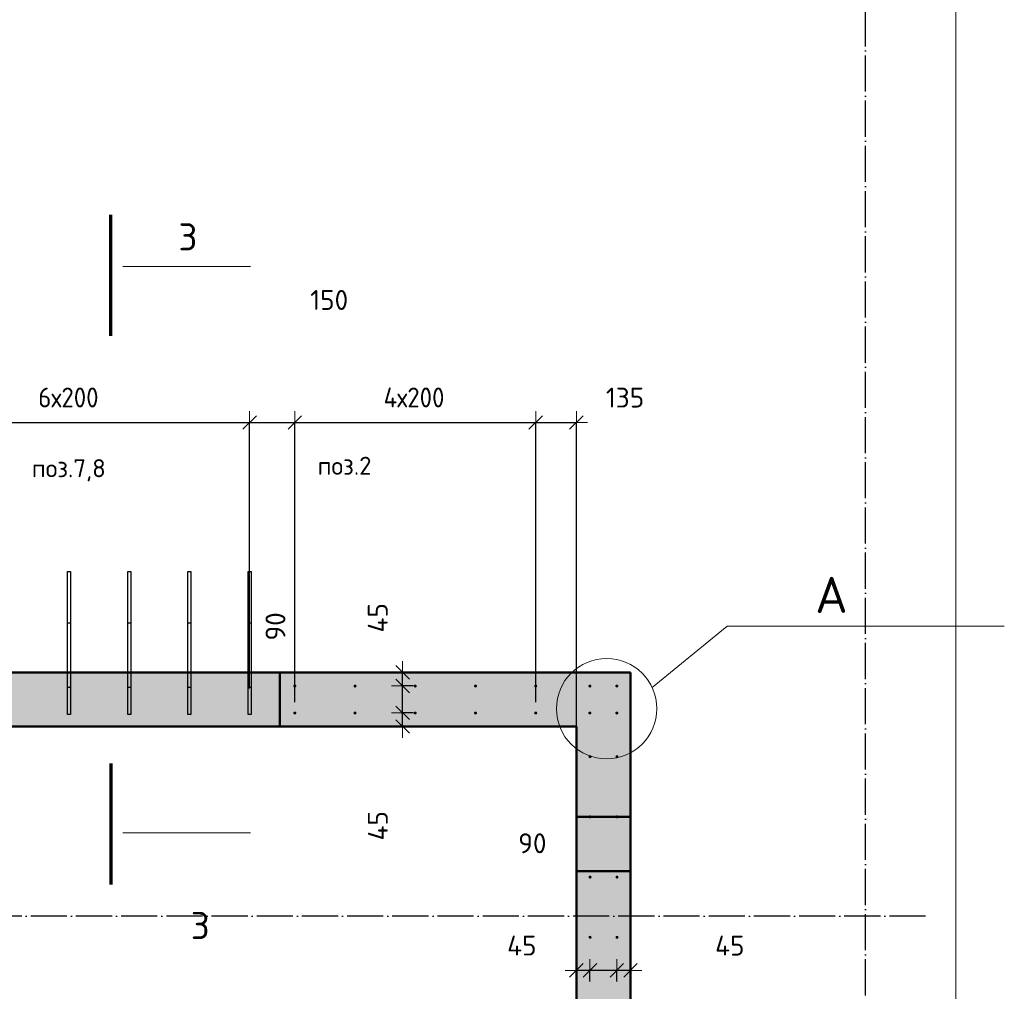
# Model space of a CAD drawing. Header units: millimetres. Extents: x -26477 to 45326, y 46540 to 77465.
# Tile 28 of 50: x 11091 to 14361, y 57011 to 60238. Entities that reach past the tile are written whole.
import ezdxf

# ---------------------------------------------------------------- set-up
doc = ezdxf.new("R2010")
doc.units = ezdxf.units.MM
doc.header["$PDMODE"] = 65
for name, pattern in [('______11', [150, 120, -15, 0, -15]), ('______5', [330, 240, -30, 30, -30]), ('________', [0])]:
    doc.linetypes.add(name, pattern=pattern)
for name, color, linetype, lineweight in [('Standard', 7, 'Continuous', 25), ('Арм.стержн. вертикальными 1', 22, 'Continuous', 35), ('Обозначение разреза_ общее', 7, 'Continuous', 25), ('Размерная линия_ общее', 7, 'Continuous', 13)]:
    doc.layers.add(name, color=color, linetype=linetype, lineweight=lineweight)
doc.layers.add('Осевая линия_ общее', color=7, linetype='______5', lineweight=13, true_color=0xa0a0a0)
doc.styles.add('ISOCPEUR', font='ISOCPEUR')
doc.dimstyles.new('DIMSTYLE_4', dxfattribs={"dimtxt": 66, "dimasz": 75, "dimexe": 0, "dimexo": 0, "dimgap": 33, "dimtad": 2, "dimdec": 0, "dimrnd": 5, "dimzin": 12, "dimdsep": 46, "dimtxsty": 'ISOCPEUR', "dimblk1": 'ALL_ML_STRICH', "dimblk2": 'ALL_ML_STRICH', "dimsah": 1, "dimcen": 0, "dimclrd": 7, "dimclre": 256, "dimclrt": 7, "dimadec": 0, "dimazin": 0, "dimtfac": 1, "dimtdec": 0, "dimtix": 1, "dimtmove": 2, "dimatfit": 3, "dimfxl": 0, "dimtvp": 1.2, "dimtzin": 0, "dimlwd": 0, "dimlwe": -3, "dimarcsym": 0})
doc.dimstyles.new('DIMSTYLE_5', dxfattribs={"dimtxt": 66, "dimasz": 75, "dimexe": 0, "dimexo": 0, "dimgap": 33, "dimtad": 2, "dimdec": 0, "dimrnd": 5, "dimzin": 12, "dimdsep": 46, "dimtxsty": 'ISOCPEUR', "dimblk1": 'ALL_ML_STRICH', "dimblk2": 'ALL_ML_STRICH', "dimsah": 1, "dimcen": 0, "dimclrd": 7, "dimclre": 256, "dimclrt": 7, "dimadec": 0, "dimazin": 0, "dimtfac": 1, "dimtdec": 0, "dimtix": 1, "dimtmove": 2, "dimatfit": 3, "dimfxl": 0, "dimtzin": 0, "dimlwd": 0, "dimlwe": -3, "dimarcsym": 0})

# ---------------------------------------------------------------- blocks, each defined once
blk = doc.blocks.new('ALL_ML_STRICH')
at = {"color": 0, "linetype": 'ByBlock', "lineweight": -2}
for p, q in [((0, -0.5), (0, 0.5)), ((-1, 0), (0.5, 0)), ((-0.3, -0.3), (0.3, 0.3))]:
    blk.add_line(p, q, dxfattribs=at)
blk = doc.blocks.new('*D176')
at = {"layer": 'DEFPOINTS', "color": 7, "linetype": 'Continuous', "lineweight": 13, "transparency": 33554687}
for p in [(10655, 58900), (10655, 57996.3), (11855, 57996.3)]:
    blk.add_point(p, dxfattribs=at)
at = {"layer": 'Размерная линия_ общее', "color": 253, "linetype": 'Continuous', "lineweight": -2, "true_color": 0xa0a0a0, "transparency": 33554687}
for p, q in [((10655, 58016.3), (10655, 58900)), ((11855, 58016.3), (11855, 58900))]:
    blk.add_line(p, q, dxfattribs=at)
at = {"layer": 'Размерная линия_ общее', "color": 7, "linetype": 'Continuous', "lineweight": -2, "transparency": 33554687}
blk.add_line((10655, 58900), (11855, 58900), dxfattribs=at)
at = {"layer": 'Размерная линия_ общее', "color": 7, "linetype": 'Continuous', "lineweight": 13, "transparency": 33554687, "xscale": 75, "yscale": 75, "zscale": 75, "rotation": 180}
blk.add_blockref('ALL_ML_STRICH', (10655, 58900), dxfattribs=at)
at = {"layer": 'Размерная линия_ общее', "color": 7, "linetype": 'Continuous', "lineweight": 13, "transparency": 33554687, "xscale": 75, "yscale": 75, "zscale": 75}
blk.add_blockref('ALL_ML_STRICH', (11855, 58900), dxfattribs=at)
at = {"layer": 'Размерная линия_ общее', "color": 7, "linetype": 'Continuous', "lineweight": 13, "transparency": 33554687, "insert": (11153, 59016), "char_height": 66, "width": 3.3, "attachment_point": 1, "line_spacing_factor": 0.60241, "style": 'ISOCPEUR'}
blk.add_mtext('\\W0.91;6х200', dxfattribs=at)
blk = doc.blocks.new('*D177')
at = {"layer": 'DEFPOINTS', "color": 7, "linetype": 'Continuous', "lineweight": 13, "transparency": 33554687}
for p in [(11855, 58900), (11855, 57996.3), (12005, 57950.8)]:
    blk.add_point(p, dxfattribs=at)
at = {"layer": 'Размерная линия_ общее', "color": 253, "linetype": 'Continuous', "lineweight": -2, "true_color": 0xa0a0a0, "transparency": 33554687}
for p, q in [((11855, 58016.3), (11855, 58900)), ((12005, 57970.8), (12005, 58900))]:
    blk.add_line(p, q, dxfattribs=at)
at = {"layer": 'Размерная линия_ общее', "color": 7, "linetype": 'Continuous', "lineweight": -2, "transparency": 33554687}
blk.add_line((11855, 58900), (12005, 58900), dxfattribs=at)
at = {"layer": 'Размерная линия_ общее', "color": 7, "linetype": 'Continuous', "lineweight": 13, "transparency": 33554687, "xscale": 75, "yscale": 75, "zscale": 75, "rotation": 180}
blk.add_blockref('ALL_ML_STRICH', (11855, 58900), dxfattribs=at)
at = {"layer": 'Размерная линия_ общее', "color": 7, "linetype": 'Continuous', "lineweight": 13, "transparency": 33554687, "xscale": 75, "yscale": 75, "zscale": 75}
blk.add_blockref('ALL_ML_STRICH', (12005, 58900), dxfattribs=at)
at = {"layer": 'Размерная линия_ общее', "color": 7, "linetype": 'Continuous', "lineweight": 13, "transparency": 33554687, "insert": (12119.2, 59306.8), "char_height": 66, "width": 198, "attachment_point": 5, "style": 'ISOCPEUR'}
blk.add_mtext('\\A1;{150}', dxfattribs=at)
blk = doc.blocks.new('*D178')
at = {"layer": 'DEFPOINTS', "color": 7, "linetype": 'Continuous', "lineweight": 13, "transparency": 33554687}
for p in [(12005, 58900), (12005, 57950.8), (12805, 57950.8)]:
    blk.add_point(p, dxfattribs=at)
at = {"layer": 'Размерная линия_ общее', "color": 253, "linetype": 'Continuous', "lineweight": -2, "true_color": 0xa0a0a0, "transparency": 33554687}
for p, q in [((12005, 57970.8), (12005, 58900)), ((12805, 57970.8), (12805, 58900))]:
    blk.add_line(p, q, dxfattribs=at)
at = {"layer": 'Размерная линия_ общее', "color": 7, "linetype": 'Continuous', "lineweight": -2, "transparency": 33554687}
blk.add_line((12005, 58900), (12805, 58900), dxfattribs=at)
at = {"layer": 'Размерная линия_ общее', "color": 7, "linetype": 'Continuous', "lineweight": 13, "transparency": 33554687, "xscale": 75, "yscale": 75, "zscale": 75, "rotation": 180}
blk.add_blockref('ALL_ML_STRICH', (12005, 58900), dxfattribs=at)
at = {"layer": 'Размерная линия_ общее', "color": 7, "linetype": 'Continuous', "lineweight": 13, "transparency": 33554687, "xscale": 75, "yscale": 75, "zscale": 75}
blk.add_blockref('ALL_ML_STRICH', (12805, 58900), dxfattribs=at)
at = {"layer": 'Размерная линия_ общее', "color": 7, "linetype": 'Continuous', "lineweight": 13, "transparency": 33554687, "insert": (12300, 59016), "char_height": 66, "width": 3.3, "attachment_point": 1, "line_spacing_factor": 0.60241, "style": 'ISOCPEUR'}
blk.add_mtext('\\W0.91;4х200', dxfattribs=at)
blk = doc.blocks.new('*D179')
at = {"layer": 'DEFPOINTS', "color": 7, "linetype": 'Continuous', "lineweight": 13, "transparency": 33554687}
for p in [(12805, 58900), (12805, 57950.8), (12940, 57816.3)]:
    blk.add_point(p, dxfattribs=at)
at = {"layer": 'Размерная линия_ общее', "color": 253, "linetype": 'Continuous', "lineweight": -2, "true_color": 0xa0a0a0, "transparency": 33554687}
for p, q in [((12805, 57970.8), (12805, 58900)), ((12940, 57836.3), (12940, 58900))]:
    blk.add_line(p, q, dxfattribs=at)
at = {"layer": 'Размерная линия_ общее', "color": 7, "linetype": 'Continuous', "lineweight": -2, "transparency": 33554687}
blk.add_line((12805, 58900), (12940, 58900), dxfattribs=at)
at = {"layer": 'Размерная линия_ общее', "color": 7, "linetype": 'Continuous', "lineweight": 13, "transparency": 33554687, "xscale": 75, "yscale": 75, "zscale": 75, "rotation": 180}
blk.add_blockref('ALL_ML_STRICH', (12805, 58900), dxfattribs=at)
at = {"layer": 'Размерная линия_ общее', "color": 7, "linetype": 'Continuous', "lineweight": 13, "transparency": 33554687, "xscale": 75, "yscale": 75, "zscale": 75}
blk.add_blockref('ALL_ML_STRICH', (12940, 58900), dxfattribs=at)
at = {"layer": 'Размерная линия_ общее', "color": 7, "linetype": 'Continuous', "lineweight": 13, "transparency": 33554687, "insert": (13101.6, 58982.6), "char_height": 66, "width": 198, "attachment_point": 5, "style": 'ISOCPEUR'}
blk.add_mtext('\\A1;{135}', dxfattribs=at)
blk = doc.blocks.new('*D180')
at = {"layer": 'DEFPOINTS', "color": 7, "linetype": 'Continuous', "lineweight": 13, "transparency": 33554687}
for p in [(12416.9, 57935.5), (12316.4, 57890), (12363.2, 57890)]:
    blk.add_point(p, dxfattribs=at)
at = {"layer": 'Размерная линия_ общее', "color": 253, "linetype": 'Continuous', "lineweight": -2, "true_color": 0xa0a0a0, "transparency": 33554687}
for p, q in [((12396.9, 57935.5), (12363.2, 57935.5)), ((12336.4, 57890), (12363.2, 57890))]:
    blk.add_line(p, q, dxfattribs=at)
at = {"layer": 'Размерная линия_ общее', "color": 7, "linetype": 'Continuous', "lineweight": -2, "transparency": 33554687}
blk.add_line((12363.2, 57890), (12363.2, 57935.5), dxfattribs=at)
at = {"layer": 'Размерная линия_ общее', "color": 7, "linetype": 'Continuous', "lineweight": 13, "transparency": 33554687, "xscale": 75, "yscale": 75, "zscale": 75}
for p, rotation in [((12363.2, 57935.5), 90), ((12363.2, 57890), 270)]:
    blk.add_blockref('ALL_ML_STRICH', p, dxfattribs=dict(at, rotation=rotation))
at = {"layer": 'Размерная линия_ общее', "color": 7, "linetype": 'Continuous', "lineweight": 13, "transparency": 33554687, "insert": (12280.8, 57560.5), "char_height": 66, "width": 132, "attachment_point": 5, "rotation": 90, "style": 'ISOCPEUR'}
blk.add_mtext('\\A1;{45}', dxfattribs=at)
blk = doc.blocks.new('*D181')
at = {"layer": 'DEFPOINTS', "color": 7, "linetype": 'Continuous', "lineweight": 13, "transparency": 33554687}
for p in [(12416.9, 58025), (12363.2, 57935.5), (12416.9, 57935.5)]:
    blk.add_point(p, dxfattribs=at)
at = {"layer": 'Размерная линия_ общее', "color": 253, "linetype": 'Continuous', "lineweight": -2, "true_color": 0xa0a0a0, "transparency": 33554687}
for p, q in [((12396.9, 58025), (12363.2, 58025)), ((12396.9, 57935.5), (12363.2, 57935.5))]:
    blk.add_line(p, q, dxfattribs=at)
at = {"layer": 'Размерная линия_ общее', "color": 7, "linetype": 'Continuous', "lineweight": -2, "transparency": 33554687}
blk.add_line((12363.2, 57935.5), (12363.2, 58025), dxfattribs=at)
at = {"layer": 'Размерная линия_ общее', "color": 7, "linetype": 'Continuous', "lineweight": 13, "transparency": 33554687, "xscale": 75, "yscale": 75, "zscale": 75}
for p, rotation in [((12363.2, 58025), 90), ((12363.2, 57935.5), 270)]:
    blk.add_blockref('ALL_ML_STRICH', p, dxfattribs=dict(at, rotation=rotation))
at = {"layer": 'Размерная линия_ общее', "color": 7, "linetype": 'Continuous', "lineweight": 13, "transparency": 33554687, "insert": (11940.8, 58222.6), "char_height": 66, "width": 132, "attachment_point": 5, "rotation": 90, "style": 'ISOCPEUR'}
blk.add_mtext('\\A1;{90}', dxfattribs=at)
blk = doc.blocks.new('*D182')
at = {"layer": 'DEFPOINTS', "color": 7, "linetype": 'Continuous', "lineweight": 13, "transparency": 33554687}
for p in [(12316.4, 58070), (12363.2, 58025), (12416.9, 58025)]:
    blk.add_point(p, dxfattribs=at)
at = {"layer": 'Размерная линия_ общее', "color": 253, "linetype": 'Continuous', "lineweight": -2, "true_color": 0xa0a0a0, "transparency": 33554687}
for p, q in [((12336.4, 58070), (12363.2, 58070)), ((12396.9, 58025), (12363.2, 58025))]:
    blk.add_line(p, q, dxfattribs=at)
at = {"layer": 'Размерная линия_ общее', "color": 7, "linetype": 'Continuous', "lineweight": -2, "transparency": 33554687}
blk.add_line((12363.2, 58025), (12363.2, 58070), dxfattribs=at)
at = {"layer": 'Размерная линия_ общее', "color": 7, "linetype": 'Continuous', "lineweight": 13, "transparency": 33554687, "xscale": 75, "yscale": 75, "zscale": 75}
for p, rotation in [((12363.2, 58070), 90), ((12363.2, 58025), 270)]:
    blk.add_blockref('ALL_ML_STRICH', p, dxfattribs=dict(at, rotation=rotation))
at = {"layer": 'Размерная линия_ общее', "color": 7, "linetype": 'Continuous', "lineweight": 13, "transparency": 33554687, "insert": (12280.5, 58251.2), "char_height": 66, "width": 132, "attachment_point": 5, "rotation": 90, "style": 'ISOCPEUR'}
blk.add_mtext('\\A1;{45}', dxfattribs=at)
blk = doc.blocks.new('*D186')
at = {"layer": 'DEFPOINTS', "color": 7, "linetype": 'Continuous', "lineweight": 13, "transparency": 33554687}
for p in [(13120, 57126.8), (13120, 57080), (13074.5, 57026.3)]:
    blk.add_point(p, dxfattribs=at)
at = {"layer": 'Размерная линия_ общее', "color": 253, "linetype": 'Continuous', "lineweight": -2, "true_color": 0xa0a0a0, "transparency": 33554687}
for p, q in [((13120, 57106.8), (13120, 57080)), ((13074.5, 57046.3), (13074.5, 57080))]:
    blk.add_line(p, q, dxfattribs=at)
at = {"layer": 'Размерная линия_ общее', "color": 7, "linetype": 'Continuous', "lineweight": -2, "transparency": 33554687}
blk.add_line((13120, 57080), (13074.5, 57080), dxfattribs=at)
at = {"layer": 'Размерная линия_ общее', "color": 7, "linetype": 'Continuous', "lineweight": 13, "transparency": 33554687, "xscale": 75, "yscale": 75, "zscale": 75}
for p, rotation in [((13074.5, 57080), 180), ((13120, 57080), 360)]:
    blk.add_blockref('ALL_ML_STRICH', p, dxfattribs=dict(at, rotation=rotation))
at = {"layer": 'Размерная линия_ общее', "color": 7, "linetype": 'Continuous', "lineweight": 13, "transparency": 33554687, "insert": (13449.5, 57162.4), "char_height": 66, "width": 132, "attachment_point": 5, "style": 'ISOCPEUR'}
blk.add_mtext('\\A1;{45}', dxfattribs=at)
blk = doc.blocks.new('*D187')
at = {"layer": 'DEFPOINTS', "color": 7, "linetype": 'Continuous', "lineweight": 13, "transparency": 33554687}
for p in [(13074.5, 57080), (12985, 57026.3), (13074.5, 57026.3)]:
    blk.add_point(p, dxfattribs=at)
at = {"layer": 'Размерная линия_ общее', "color": 253, "linetype": 'Continuous', "lineweight": -2, "true_color": 0xa0a0a0, "transparency": 33554687}
for p, q in [((12985, 57046.3), (12985, 57080)), ((13074.5, 57046.3), (13074.5, 57080))]:
    blk.add_line(p, q, dxfattribs=at)
at = {"layer": 'Размерная линия_ общее', "color": 7, "linetype": 'Continuous', "lineweight": -2, "transparency": 33554687}
blk.add_line((13074.5, 57080), (12985, 57080), dxfattribs=at)
at = {"layer": 'Размерная линия_ общее', "color": 7, "linetype": 'Continuous', "lineweight": 13, "transparency": 33554687, "xscale": 75, "yscale": 75, "zscale": 75}
for p, rotation in [((12985, 57080), 180), ((13074.5, 57080), 360)]:
    blk.add_blockref('ALL_ML_STRICH', p, dxfattribs=dict(at, rotation=rotation))
at = {"layer": 'Размерная линия_ общее', "color": 7, "linetype": 'Continuous', "lineweight": 13, "transparency": 33554687, "insert": (12794, 57502.3), "char_height": 66, "width": 132, "attachment_point": 5, "style": 'ISOCPEUR'}
blk.add_mtext('\\A1;{90}', dxfattribs=at)
blk = doc.blocks.new('*D188')
at = {"layer": 'DEFPOINTS', "color": 7, "linetype": 'Continuous', "lineweight": 13, "transparency": 33554687}
for p in [(12940, 57126.8), (12985, 57080), (12985, 57026.3)]:
    blk.add_point(p, dxfattribs=at)
at = {"layer": 'Размерная линия_ общее', "color": 253, "linetype": 'Continuous', "lineweight": -2, "true_color": 0xa0a0a0, "transparency": 33554687}
for p, q in [((12940, 57106.8), (12940, 57080)), ((12985, 57046.3), (12985, 57080))]:
    blk.add_line(p, q, dxfattribs=at)
at = {"layer": 'Размерная линия_ общее', "color": 7, "linetype": 'Continuous', "lineweight": -2, "transparency": 33554687}
blk.add_line((12985, 57080), (12940, 57080), dxfattribs=at)
at = {"layer": 'Размерная линия_ общее', "color": 7, "linetype": 'Continuous', "lineweight": 13, "transparency": 33554687, "xscale": 75, "yscale": 75, "zscale": 75}
for p, rotation in [((12940, 57080), 180), ((12985, 57080), 360)]:
    blk.add_blockref('ALL_ML_STRICH', p, dxfattribs=dict(at, rotation=rotation))
at = {"layer": 'Размерная линия_ общее', "color": 7, "linetype": 'Continuous', "lineweight": 13, "transparency": 33554687, "insert": (12758.8, 57162.6), "char_height": 66, "width": 132, "attachment_point": 5, "style": 'ISOCPEUR'}
blk.add_mtext('\\A1;{45}', dxfattribs=at)

msp = doc.modelspace()

# ---------------------------------------------------------------- hatches: boundary and pattern name
at = {"linetype": 'Continuous', "lineweight": 13, "transparency": 33554687}
msp.add_hatch(color=7, dxfattribs=at).paths.add_polyline_path([(8500, 58070), (8500, 57890), (13120, 57890), (13120, 58070)])
at = {"layer": 'Standard', "linetype": 'Continuous', "lineweight": 13, "transparency": 33554687}
msp.add_hatch(color=7, dxfattribs=at).paths.add_polyline_path([(12940, 56140), (13120, 56140), (13120, 57890), (12940, 57890)])
at = {"layer": 'Арм.стержн. вертикальными 1', "linetype": 'Continuous', "lineweight": 50, "transparency": 33554687}
for points in [[(12010, 58024.5), (12009.6, 58026.4), (12008.5, 58028.1), (12006.9, 58029.2), (12005, 58029.5), (12003.1, 58029.2), (12001.5, 58028.1), (12000.4, 58026.4), (12000, 58024.5), (12000.4, 58022.6), (12001.5, 58021), (12003.1, 58019.9), (12005, 58019.5), (12006.9, 58019.9), (12008.5, 58021), (12009.6, 58022.6)], [(12210, 58024.5), (12209.6, 58026.4), (12208.5, 58028.1), (12206.9, 58029.2), (12205, 58029.5), (12203.1, 58029.2), (12201.5, 58028.1), (12200.4, 58026.4), (12200, 58024.5), (12200.4, 58022.6), (12201.5, 58021), (12203.1, 58019.9), (12205, 58019.5), (12206.9, 58019.9), (12208.5, 58021), (12209.6, 58022.6)], [(12410, 58024.5), (12409.6, 58026.4), (12408.5, 58028.1), (12406.9, 58029.2), (12405, 58029.5), (12403.1, 58029.2), (12401.5, 58028.1), (12400.4, 58026.4), (12400, 58024.5), (12400.4, 58022.6), (12401.5, 58021), (12403.1, 58019.9), (12405, 58019.5), (12406.9, 58019.9), (12408.5, 58021), (12409.6, 58022.6)], [(12610, 58024.5), (12609.6, 58026.4), (12608.5, 58028.1), (12606.9, 58029.2), (12605, 58029.5), (12603.1, 58029.2), (12601.5, 58028.1), (12600.4, 58026.4), (12600, 58024.5), (12600.4, 58022.6), (12601.5, 58021), (12603.1, 58019.9), (12605, 58019.5), (12606.9, 58019.9), (12608.5, 58021), (12609.6, 58022.6)], [(12810, 58024.5), (12809.6, 58026.4), (12808.5, 58028.1), (12806.9, 58029.2), (12805, 58029.5), (12803.1, 58029.2), (12801.5, 58028.1), (12800.4, 58026.4), (12800, 58024.5), (12800.4, 58022.6), (12801.5, 58021), (12803.1, 58019.9), (12805, 58019.5), (12806.9, 58019.9), (12808.5, 58021), (12809.6, 58022.6)], [(12990, 58024.5), (12989.6, 58026.4), (12988.5, 58028.1), (12986.9, 58029.2), (12985, 58029.5), (12983.1, 58029.2), (12981.4, 58028.1), (12980.4, 58026.4), (12980, 58024.5), (12980.4, 58022.6), (12981.4, 58021), (12983.1, 58019.9), (12985, 58019.5), (12986.9, 58019.9), (12988.5, 58021), (12989.6, 58022.6)], [(13079.5, 58024.5), (13079.1, 58026.4), (13078, 58028.1), (13076.4, 58029.2), (13074.5, 58029.5), (13072.6, 58029.2), (13071, 58028.1), (13069.9, 58026.4), (13069.5, 58024.5), (13069.9, 58022.6), (13071, 58021), (13072.6, 58019.9), (13074.5, 58019.5), (13076.4, 58019.9), (13078, 58021), (13079.1, 58022.6)], [(12010, 57935), (12009.6, 57936.9), (12008.5, 57938.5), (12006.9, 57939.6), (12005, 57940), (12003.1, 57939.6), (12001.5, 57938.5), (12000.4, 57936.9), (12000, 57935), (12000.4, 57933.1), (12001.5, 57931.5), (12003.1, 57930.4), (12005, 57930), (12006.9, 57930.4), (12008.5, 57931.5), (12009.6, 57933.1)], [(12210, 57935), (12209.6, 57936.9), (12208.5, 57938.5), (12206.9, 57939.6), (12205, 57940), (12203.1, 57939.6), (12201.5, 57938.5), (12200.4, 57936.9), (12200, 57935), (12200.4, 57933.1), (12201.5, 57931.5), (12203.1, 57930.4), (12205, 57930), (12206.9, 57930.4), (12208.5, 57931.5), (12209.6, 57933.1)], [(12410, 57935), (12409.6, 57936.9), (12408.5, 57938.5), (12406.9, 57939.6), (12405, 57940), (12403.1, 57939.6), (12401.5, 57938.5), (12400.4, 57936.9), (12400, 57935), (12400.4, 57933.1), (12401.5, 57931.5), (12403.1, 57930.4), (12405, 57930), (12406.9, 57930.4), (12408.5, 57931.5), (12409.6, 57933.1)], [(12610, 57935), (12609.6, 57936.9), (12608.5, 57938.5), (12606.9, 57939.6), (12605, 57940), (12603.1, 57939.6), (12601.5, 57938.5), (12600.4, 57936.9), (12600, 57935), (12600.4, 57933.1), (12601.5, 57931.5), (12603.1, 57930.4), (12605, 57930), (12606.9, 57930.4), (12608.5, 57931.5), (12609.6, 57933.1)], [(12810, 57935), (12809.6, 57936.9), (12808.5, 57938.5), (12806.9, 57939.6), (12805, 57940), (12803.1, 57939.6), (12801.5, 57938.5), (12800.4, 57936.9), (12800, 57935), (12800.4, 57933.1), (12801.5, 57931.5), (12803.1, 57930.4), (12805, 57930), (12806.9, 57930.4), (12808.5, 57931.5), (12809.6, 57933.1)], [(12990, 57935), (12989.6, 57936.9), (12988.5, 57938.5), (12986.9, 57939.6), (12985, 57940), (12983.1, 57939.6), (12981.4, 57938.5), (12980.4, 57936.9), (12980, 57935), (12980.4, 57933.1), (12981.4, 57931.5), (12983.1, 57930.4), (12985, 57930), (12986.9, 57930.4), (12988.5, 57931.5), (12989.6, 57933.1)], [(13079.5, 57935), (13079.1, 57936.9), (13078, 57938.5), (13076.4, 57939.6), (13074.5, 57940), (13072.6, 57939.6), (13071, 57938.5), (13069.9, 57936.9), (13069.5, 57935), (13069.9, 57933.1), (13071, 57931.5), (13072.6, 57930.4), (13074.5, 57930), (13076.4, 57930.4), (13078, 57931.5), (13079.1, 57933.1)], [(12990.5, 57790), (12990.1, 57791.9), (12989, 57793.5), (12987.4, 57794.6), (12985.5, 57795), (12983.6, 57794.6), (12981.9, 57793.5), (12980.9, 57791.9), (12980.5, 57790), (12980.9, 57788.1), (12981.9, 57786.5), (12983.6, 57785.4), (12985.5, 57785), (12987.4, 57785.4), (12989, 57786.5), (12990.1, 57788.1)], [(13080, 57790), (13079.6, 57791.9), (13078.5, 57793.5), (13076.9, 57794.6), (13075, 57795), (13073.1, 57794.6), (13071.5, 57793.5), (13070.4, 57791.9), (13070, 57790), (13070.4, 57788.1), (13071.5, 57786.5), (13073.1, 57785.4), (13075, 57785), (13076.9, 57785.4), (13078.5, 57786.5), (13079.6, 57788.1)], [(12990.5, 57590), (12990.1, 57591.9), (12989, 57593.5), (12987.4, 57594.6), (12985.5, 57595), (12983.6, 57594.6), (12981.9, 57593.5), (12980.9, 57591.9), (12980.5, 57590), (12980.9, 57588.1), (12981.9, 57586.5), (12983.6, 57585.4), (12985.5, 57585), (12987.4, 57585.4), (12989, 57586.5), (12990.1, 57588.1)], [(13080, 57590), (13079.6, 57591.9), (13078.5, 57593.5), (13076.9, 57594.6), (13075, 57595), (13073.1, 57594.6), (13071.5, 57593.5), (13070.4, 57591.9), (13070, 57590), (13070.4, 57588.1), (13071.5, 57586.5), (13073.1, 57585.4), (13075, 57585), (13076.9, 57585.4), (13078.5, 57586.5), (13079.6, 57588.1)], [(12990.5, 57390), (12990.1, 57391.9), (12989, 57393.5), (12987.4, 57394.6), (12985.5, 57395), (12983.6, 57394.6), (12981.9, 57393.5), (12980.9, 57391.9), (12980.5, 57390), (12980.9, 57388.1), (12981.9, 57386.5), (12983.6, 57385.4), (12985.5, 57385), (12987.4, 57385.4), (12989, 57386.5), (12990.1, 57388.1)], [(13080, 57390), (13079.6, 57391.9), (13078.5, 57393.5), (13076.9, 57394.6), (13075, 57395), (13073.1, 57394.6), (13071.5, 57393.5), (13070.4, 57391.9), (13070, 57390), (13070.4, 57388.1), (13071.5, 57386.5), (13073.1, 57385.4), (13075, 57385), (13076.9, 57385.4), (13078.5, 57386.5), (13079.6, 57388.1)], [(12990.5, 57190), (12990.1, 57191.9), (12989, 57193.5), (12987.4, 57194.6), (12985.5, 57195), (12983.6, 57194.6), (12981.9, 57193.5), (12980.9, 57191.9), (12980.5, 57190), (12980.9, 57188.1), (12981.9, 57186.5), (12983.6, 57185.4), (12985.5, 57185), (12987.4, 57185.4), (12989, 57186.5), (12990.1, 57188.1)], [(13080, 57190), (13079.6, 57191.9), (13078.5, 57193.5), (13076.9, 57194.6), (13075, 57195), (13073.1, 57194.6), (13071.5, 57193.5), (13070.4, 57191.9), (13070, 57190), (13070.4, 57188.1), (13071.5, 57186.5), (13073.1, 57185.4), (13075, 57185), (13076.9, 57185.4), (13078.5, 57186.5), (13079.6, 57188.1)]]:
    msp.add_hatch(color=4, dxfattribs=at).paths.add_polyline_path(points)

# ---------------------------------------------------------------- linework, layer by layer
at = {"color": 7, "linetype": 'Continuous', "lineweight": 50, "transparency": 33554687}
for p, q in [((8500, 58070), (13120, 58070)), ((13120, 58070), (13120, 57890)), ((12940, 57890), (10280, 57890))]:
    msp.add_line(p, q, dxfattribs=at)
at = {"color": 7, "linetype": '________', "lineweight": 50, "transparency": 33554687}
msp.add_line((11955, 57890), (11955, 58070), dxfattribs=at)
at = {"layer": 'Standard', "color": 7, "linetype": 'Continuous', "lineweight": 50, "transparency": 33554687}
for p, q in [((12940, 56140), (12940, 57890)), ((13120, 57890), (13120, 56140))]:
    msp.add_line(p, q, dxfattribs=at)
at = {"layer": 'Standard', "color": 7, "linetype": '________', "lineweight": 50, "transparency": 33554687}
for p, q in [((13120, 57590), (12940, 57590)), ((12940, 57410), (13120, 57410))]:
    msp.add_line(p, q, dxfattribs=at)
at = {"layer": 'Standard', "color": 7, "linetype": 'Continuous', "lineweight": 13, "transparency": 33554687}
msp.add_lwpolyline([(-350, 46540), (14200, 46540), (14200, 67980), (-350, 67980), (-350, 46540)], dxfattribs=at)
at = {"layer": 'Арм.стержн. вертикальными 1', "color": 4, "linetype": 'Continuous', "lineweight": 25, "transparency": 33554687}
for points in [[(11250, 58020), (11250, 58405), (11260, 58405), (11260, 58020), (11250, 58020)], [(11450, 58020), (11450, 58405), (11460, 58405), (11460, 58020), (11450, 58020)], [(11650, 58020), (11650, 58405), (11660, 58405), (11660, 58020), (11650, 58020)], [(11850, 58020), (11850, 58405), (11860, 58405), (11860, 58020), (11850, 58020)], [(11250, 57930), (11250, 58235), (11260, 58235), (11260, 57930), (11250, 57930)], [(11450, 57930), (11450, 58235), (11460, 58235), (11460, 57930), (11450, 57930)], [(11650, 57930), (11650, 58235), (11660, 58235), (11660, 57930), (11650, 57930)], [(11850, 57930), (11850, 58235), (11860, 58235), (11860, 57930), (11850, 57930)]]:
    msp.add_lwpolyline(points, dxfattribs=at)
at = {"layer": 'Обозначение разреза_ общее', "color": 7, "linetype": 'Continuous', "lineweight": 70, "transparency": 33554687}
for p, q in [((11393.8, 59187.3), (11393.8, 59589.3)), ((11393.8, 57767.3), (11393.8, 57365.3))]:
    msp.add_line(p, q, dxfattribs=at)
at = {"layer": 'Обозначение разреза_ общее', "color": 7, "linetype": 'Continuous', "lineweight": 13, "transparency": 33554687}
for p, q in [((11433.8, 59418), (11857.8, 59418)), ((11433.8, 57536.6), (11857.8, 57536.6))]:
    msp.add_line(p, q, dxfattribs=at)
msp.add_lwpolyline([(13191.8, 58019.3), (13441.2, 58223.1), (14361.2, 58223.1)], dxfattribs=at)
msp.add_circle((13040.5, 57949.4), 166.7, dxfattribs=at)
at = {"layer": 'Осевая линия_ общее', "color": 253, "linetype": '______11', "lineweight": -3, "true_color": 0xa0a0a0, "transparency": 33554687}
for p, q in [((13900, 46640), (13900, 69548.2)), ((14100, 57260), (-2131.8, 57260))]:
    msp.add_line(p, q, dxfattribs=at)

# ---------------------------------------------------------------- texts
at = {"layer": 'Standard', "color": 7, "linetype": 'Continuous', "lineweight": 13, "transparency": 33554687, "insert": (11254.4, 58741), "char_height": 60, "width": 274.605, "attachment_point": 5, "style": 'ISOCPEUR'}
msp.add_mtext('\\A1;{\\fISOCPEUR|i0|b0;\\H60.000000;\\W1.000000;\\C7;поз.7,8}\\P', dxfattribs=at)
at = {"layer": 'Standard', "color": 7, "linetype": 'Continuous', "lineweight": 18, "transparency": 33554687, "insert": (12080.6, 58756.2), "char_height": 60, "width": 211.154, "attachment_point": 4, "style": 'ISOCPEUR'}
msp.add_mtext('\\A1;{\\fISOCPEUR|i0|b0;\\H60.000000;\\W1.000000;\\C7;поз.2}\\P', dxfattribs=at)
at = {"layer": 'Обозначение разреза_ общее', "color": 7, "linetype": 'Continuous', "lineweight": 13, "transparency": 33554687, "attachment_point": 7, "style": 'ISOCPEUR'}
for s, insert, char_height, width in [('\\A1;{\\fISOCPEUR|i0|b0;\\H90.000000;\\W1.000000;\\C7;3}\\P', (11618.4, 59471.4), 90, 98), ('\\A1;{\\fISOCPEUR|i0|b0;\\H120.000000;\\W1.000000;\\C7;А}\\P', (13733.3, 58267.2), 120, 157.091), ('\\A1;{\\fISOCPEUR|i0|b0;\\H90.000000;\\W1.000000;\\C7;3}\\P', (11659.3, 57184.2), 90, 98)]:
    msp.add_mtext(s, dxfattribs=dict(at, insert=insert, char_height=char_height, width=width))

# ---------------------------------------------------------------- dimensions: what is measured, and where the dimension line sits
at = {"layer": 'Размерная линия_ общее', "color": 7, "linetype": 'Continuous', "lineweight": 13, "transparency": 33554687}
for base, p1, p2, picture, middle in [((12005, 58900), (11855, 58016.3), (12005, 57970.8), '*D177', (12119.2, 59306.8)), ((12940, 58900), (12805, 57970.8), (12940, 57836.3), '*D179', (13101.6, 58982.6))]:
    dim = msp.add_linear_dim(base=base, p1=p1, p2=p2, dimstyle='DIMSTYLE_4', override={"dimpost": '<>', "dimclrd": 7, "dimclre": 253, "dimclrt": 7, "dimlwd": 0, "dimlwe": 65533}, dxfattribs=at)
    dim.commit()
    dim.dimension.update_dxf_attribs({"geometry": picture, "text_midpoint": middle, "dimtype": 160})
for base, p1, p2, text, picture, middle in [((11855, 58900), (10655, 58016.3), (11855, 58016.3), '\\W0.91;6х200', '*D176', (11255, 58933)), ((12805, 58900), (12005, 57970.8), (12805, 57970.8), '\\W0.91;4х200', '*D178', (12405, 58933))]:
    dim = msp.add_linear_dim(base=base, p1=p1, p2=p2, text=text, dimstyle='DIMSTYLE_5', override={"dimpost": '<>', "dimclrd": 7, "dimclre": 253, "dimclrt": 7, "dimlwd": 0, "dimlwe": 65533}, dxfattribs=at)
    dim.commit()
    dim.dimension.update_dxf_attribs({"geometry": picture, "text_midpoint": middle, "dimtype": 160})
for base, p1, p2, angle, picture, middle in [((12363.2, 58070), (12396.9, 58025), (12336.4, 58070), 90, '*D182', (12280.5, 58251.2)), ((12363.1667, 58025.0003), (12396.8671, 57935.469), (12396.8671, 58025.0003), 90, '*D181', (11940.8253, 58222.6085)), ((12363.1667, 57935.469), (12336.3792, 57890), (12396.8671, 57935.469), 90, '*D180', (12280.7828, 57560.5245)), ((12984.9997, 57080), (13074.531, 57046.2996), (12984.9997, 57046.2996), 180, '*D187', (12793.9915, 57502.3415)), ((12940, 57080), (12985, 57046.3), (12940, 57106.8), 180, '*D188', (12758.8, 57162.6)), ((13074.531, 57080), (13120, 57106.7875), (13074.531, 57046.2996), 180, '*D186', (13449.4756, 57162.3839))]:
    dim = msp.add_linear_dim(base=base, p1=p1, p2=p2, angle=angle, dimstyle='DIMSTYLE_4', override={"dimpost": '<>', "dimclrd": 7, "dimclre": 253, "dimclrt": 7, "dimlwd": 0, "dimlwe": 65533}, dxfattribs=at)
    dim.commit()
    dim.dimension.update_dxf_attribs({"geometry": picture, "text_midpoint": middle, "dimtype": 160})

doc.saveas('drawing.dxf')
